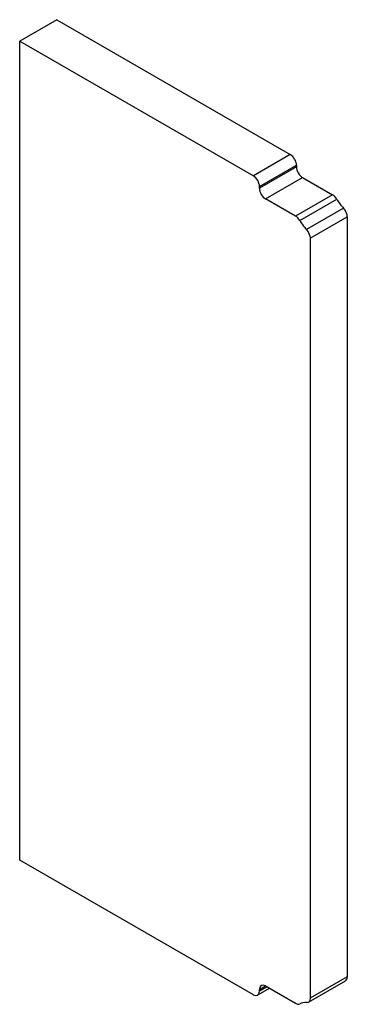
# Model space of a CAD drawing. Header units: inches. Extents: x 8 to 124, y 4 to 59.
# Tile 2 of 2: x 118.87 to 123.57, y 44.61 to 58.74. Entities that reach past the tile are written whole.
import ezdxf

# ---------------------------------------------------------------- set-up
doc = ezdxf.new("R2010")
doc.units = ezdxf.units.IN
doc.header["$MEASUREMENT"] = 0
doc.layers.add('Visible Edges(ANSI)', color=7, linetype='Continuous', lineweight=25)
doc.layers.add('Visible Tangent Edges(ANSI)', color=7, linetype='Continuous', lineweight=25)

msp = doc.modelspace()

# ---------------------------------------------------------------- linework, layer by layer
at = {"layer": 'Visible Edges(ANSI)'}
for p, q in [((119.399, 58.737), (118.868, 58.431)), ((119.399, 58.737), (122.749, 56.803)), ((118.868, 58.431), (122.219, 56.497)), ((118.868, 46.679), (118.868, 58.431)), ((122.837, 56.65), (122.837, 56.625)), ((122.926, 56.472), (123.355, 56.224)), ((122.307, 56.318), (122.307, 56.344)), ((122.825, 55.918), (122.395, 56.165)), ((123.566, 55.907), (123.566, 45.003)), ((123.036, 55.601), (123.036, 44.697)), ((122.219, 44.744), (118.868, 46.679)), ((123.01, 44.64), (123.541, 44.946)), ((122.454, 44.838), (122.281, 44.738)), ((122.307, 44.795), (122.307, 44.821)), ((122.395, 44.872), (122.825, 44.624))]:
    msp.add_line(p, q, dxfattribs=at)
for centre, major_axis, start_param, end_param in [((122.749, 56.701), (-0.063, 0.108), 3.926991, 5.497787), ((122.926, 56.574), (-0.062, 0.108), 0.785398, 2.356194), ((122.219, 56.395), (0.062, -0.108), 0.785398, 2.356194), ((122.395, 56.267), (0.063, -0.108), 3.926991, 5.497787), ((123.355, 56.122), (-0.062, 0.108), 4.751773, 5.497787), ((123.655, 56.323), (0.25, -0.433), 4.751773, 5.08627), ((123.478, 55.958), (-0.063, 0.108), 3.926991, 5.08627), ((122.825, 55.816), (0.062, -0.108), 1.61018, 2.356194), ((123.124, 56.017), (-0.25, 0.433), 1.61018, 1.944678), ((122.948, 55.652), (0.063, -0.108), 0.785398, 1.944678), ((123.478, 45.054), (0.063, -0.108), 0, 0.785398), ((122.219, 44.846), (0.062, -0.108), 5.497787, 7.068583), ((122.395, 44.77), (-0.062, 0.108), 5.497787, 7.068583), ((122.948, 44.748), (0.063, -0.108), 5.909304, 7.068583), ((122.825, 44.726), (0.062, -0.108), 5.497787, 6.243801), ((123.124, 44.178), (-0.25, 0.433), 5.909304, 6.243801)]:
    msp.add_ellipse(centre, major_axis=major_axis, ratio=0.57735, start_param=start_param, end_param=end_param, dxfattribs=at)
at = {"layer": 'Visible Tangent Edges(ANSI)'}
for p, q in [((122.749, 56.803), (122.219, 56.497)), ((122.307, 56.344), (122.837, 56.65)), ((122.837, 56.625), (122.307, 56.318)), ((122.395, 56.165), (122.926, 56.472)), ((123.355, 56.224), (122.825, 55.918)), ((122.885, 55.856), (123.415, 56.162)), ((123.513, 56.031), (122.983, 55.725)), ((123.036, 55.601), (123.566, 55.907)), ((123.566, 45.003), (123.036, 44.697)), ((122.307, 44.821), (122.395, 44.872)), ((122.417, 44.859), (122.307, 44.795))]:
    msp.add_line(p, q, dxfattribs=at)

doc.saveas('drawing.dxf')
